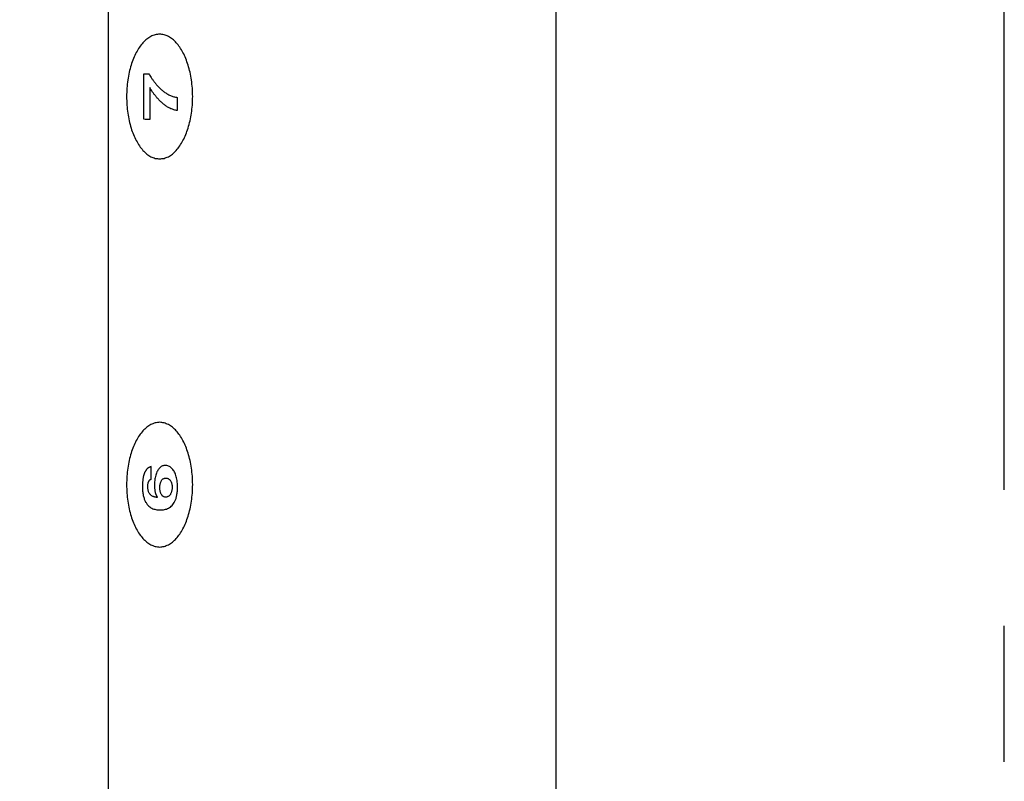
# Model space of a CAD drawing. Header units: inches. Extents: x 0 to 34, y 0 to 22.
# Tile 34 of 76: x 14.4 to 15.4, y 6.4 to 7.2. Entities that reach past the tile are written whole.
import ezdxf

# ---------------------------------------------------------------- set-up
doc = ezdxf.new("R2010")
doc.units = ezdxf.units.IN
doc.header["$LTSCALE"] = 1.87
doc.header["$MEASUREMENT"] = 0
doc.linetypes.add('CENTER', pattern=[0.6, 0.375, -0.075, 0.075, -0.075])
doc.layers.get('0').update_dxf_attribs({"linetype": 'CONTINUOUS'})
for name, color, linetype in [('DATUMCURVES', 7, 'CONTINUOUS'), ('DEFAULT_1', 7, 'CENTER'), ('DIMENSIONS', 7, 'CONTINUOUS')]:
    doc.layers.add(name, color=color, linetype=linetype)
doc.styles.get("Standard").update_dxf_attribs({"font": 'txt', "width": 0.8})
doc.dimstyles.new('DIMSTYLE_3', dxfattribs={"dimtxt": 0.125, "dimasz": 0.18, "dimexe": 0.18, "dimexo": 0.0625, "dimgap": 0.09, "dimtad": 0, "dimtih": 1, "dimtoh": 1, "dimdec": 3, "dimlfac": 2, "dimzin": 4, "dimdsep": 46, "dimtxsty": 'STANDARD', "dimblk": '_FILLED', "dimblk1": '_FILLED', "dimblk2": '_FILLED', "dimcen": 0.09, "dimadec": 0, "dimazin": 0, "dimtp": 0.001, "dimtm": 0.001, "dimtfac": 1, "dimtdec": 3, "dimtofl": 0, "dimtmove": 0, "dimatfit": 3, "dimldrblk": '_FILLED', "dimfxl": 1, "dimtolj": 1, "dimtzin": 4, "dimarcsym": 0})

# ---------------------------------------------------------------- blocks, each defined once
blk = doc.blocks.new('_FILLED')
at = {"color": 0, "linetype": 'BYBLOCK'}
blk.add_solid([(0, 0), (-1, 0.1736), (-1, -0.1736)], dxfattribs=at)
blk = doc.blocks.new('*D31')
at = {"layer": 'DIMENSIONS', "color": 2, "linetype": 'CONTINUOUS'}
for p, q in [((15.1655, 7.6707), (13.5757, 7.6707)), ((13.7007, 7.6707), (13.7007, 5.7411)), ((13.7007, 3.3457), (13.7007, 5.3036)), ((15.1655, 3.3457), (13.5757, 3.3457))]:
    blk.add_line(p, q, dxfattribs=at)
at = {"layer": 'DIMENSIONS', "color": 2, "linetype": 'CONTINUOUS', "xscale": 0.18, "yscale": 0.18, "zscale": 0.18}
for p, rotation in [((13.7007, 7.6707), 90), ((13.7007, 3.3457), 270)]:
    blk.add_blockref('_FILLED', p, dxfattribs=dict(at, rotation=rotation))
at = {"layer": 'DIMENSIONS', "color": 2, "linetype": 'CONTINUOUS', "width": 0.8}
for s, p in [('8.650', (13.3007, 5.5536)), ('[', (13.3007, 5.3661)), (']', (14.0007, 5.3661)), ('219.71', (13.4007, 5.3661))]:
    blk.add_text(s, height=0.125, dxfattribs=at).set_placement(p)

msp = doc.modelspace()

# ---------------------------------------------------------------- linework, layer by layer
at = {"color": 7, "linetype": 'CONTINUOUS'}
for p, q in [((14.47667, 7.9852), (14.47667, 3.75791)), ((14.93795, 7.9852), (14.93795, 3.0312))]:
    msp.add_line(p, q, dxfattribs=at)
at = {"layer": 'DATUMCURVES', "color": 40, "linetype": 'CONTINUOUS'}
for points in [[(14.51242, 7.17246, 1.34157), (14.51121, 7.17092, 1.33964), (14.51001, 7.16938, 1.3377), (14.5088, 7.16784, 1.33577)], [(14.51636, 7.17619, 1.34787), (14.51504, 7.17494, 1.34577), (14.51373, 7.1737, 1.34367), (14.51242, 7.17246, 1.34157)], [(14.52056, 7.17895, 1.35459), (14.51916, 7.17803, 1.35235), (14.51776, 7.17711, 1.35011), (14.51636, 7.17619, 1.34787)], [(14.52499, 7.18066, 1.36168), (14.52351, 7.18009, 1.35932), (14.52204, 7.17952, 1.35696), (14.52056, 7.17895, 1.35459)], [(14.52961, 7.18125, 1.36908), (14.52807, 7.18105, 1.36661), (14.52653, 7.18085, 1.36415), (14.52499, 7.18066, 1.36168)], [(14.53423, 7.18066, 1.37647), (14.53269, 7.18085, 1.37401), (14.53115, 7.18105, 1.37154), (14.52961, 7.18125, 1.36908)], [(14.53866, 7.17895, 1.38356), (14.53719, 7.17952, 1.3812), (14.53571, 7.18009, 1.37884), (14.53423, 7.18066, 1.37647)], [(14.54287, 7.17619, 1.39029), (14.54146, 7.17711, 1.38805), (14.54006, 7.17803, 1.38581), (14.53866, 7.17895, 1.38356)], [(14.5468, 7.17246, 1.39658), (14.54549, 7.1737, 1.39449), (14.54418, 7.17494, 1.39239), (14.54287, 7.17619, 1.39029)], [(14.55042, 7.16784, 1.40238), (14.54921, 7.16938, 1.40045), (14.54801, 7.17092, 1.39852), (14.5468, 7.17246, 1.39658)], [(14.50553, 7.16241, 1.33053), (14.50457, 7.16035, 1.329), (14.5036, 7.15829, 1.32746), (14.50264, 7.15623, 1.32592)], [(14.5088, 7.16784, 1.33577), (14.50771, 7.16603, 1.33403), (14.50662, 7.16422, 1.33228), (14.50553, 7.16241, 1.33053)], [(14.55369, 7.16241, 1.40762), (14.5526, 7.16422, 1.40587), (14.55151, 7.16603, 1.40413), (14.55042, 7.16784, 1.40238)], [(14.55657, 7.15623, 1.41223), (14.55561, 7.15829, 1.41069), (14.55465, 7.16035, 1.40915), (14.55369, 7.16241, 1.40762)], [(14.50264, 7.15623, 1.32592), (14.50183, 7.15395, 1.32462), (14.50101, 7.15167, 1.32331), (14.5002, 7.14939, 1.32201)], [(14.55902, 7.14939, 1.41614), (14.5582, 7.15167, 1.41484), (14.55739, 7.15395, 1.41353), (14.55657, 7.15623, 1.41223)], [(14.49822, 7.14197, 1.31885), (14.49773, 7.13933, 1.31807), (14.49725, 7.13668, 1.31729), (14.49676, 7.13404, 1.31651)], [(14.5002, 7.14939, 1.32201), (14.49954, 7.14692, 1.32095), (14.49888, 7.14444, 1.3199), (14.49822, 7.14197, 1.31885)], [(14.56099, 7.14197, 1.4193), (14.56034, 7.14444, 1.41825), (14.55968, 7.14692, 1.4172), (14.55902, 7.14939, 1.41614)], [(14.56245, 7.13404, 1.42164), (14.56197, 7.13668, 1.42086), (14.56148, 7.13933, 1.42008), (14.56099, 7.14197, 1.4193)], [(14.49676, 7.13404, 1.31651), (14.49646, 7.13125, 1.31602), (14.49616, 7.12846, 1.31554), (14.49585, 7.12568, 1.31506)], [(14.51321, 7.09348, 1.34282), (14.51321, 7.10912, 1.34282), (14.51321, 7.12475, 1.34282), (14.51321, 7.14039, 1.34282)], [(14.51321, 7.14039, 1.34282), (14.51499, 7.14039, 1.34569), (14.51678, 7.14039, 1.34855), (14.51857, 7.14039, 1.35142)], [(14.51857, 7.14039, 1.35142), (14.51893, 7.1398, 1.35198), (14.51928, 7.1392, 1.35255), (14.51963, 7.13861, 1.35311)], [(14.51963, 7.13861, 1.35311), (14.52008, 7.1379, 1.35382), (14.52052, 7.1372, 1.35453), (14.52096, 7.13649, 1.35524)], [(14.52096, 7.13649, 1.35524), (14.5215, 7.1357, 1.3561), (14.52203, 7.13492, 1.35695), (14.52256, 7.13413, 1.3578)], [(14.52256, 7.13413, 1.3578), (14.52318, 7.13329, 1.35879), (14.5238, 7.13245, 1.35979), (14.52442, 7.13162, 1.36078)], [(14.56336, 7.12568, 1.42309), (14.56306, 7.12846, 1.42261), (14.56276, 7.13125, 1.42212), (14.56245, 7.13404, 1.42164)], [(14.49585, 7.12568, 1.31506), (14.49575, 7.12277, 1.31489), (14.49565, 7.11987, 1.31472), (14.49554, 7.11696, 1.31456)], [(14.52033, 7.12471, 1.35422), (14.52001, 7.12525, 1.35371), (14.51969, 7.12579, 1.3532), (14.51937, 7.12633, 1.35269)], [(14.51937, 7.12633, 1.35269), (14.51937, 7.11528, 1.35269), (14.51937, 7.10424, 1.35269), (14.51937, 7.0932, 1.35269)], [(14.5216, 7.12271, 1.35626), (14.52118, 7.12338, 1.35558), (14.52075, 7.12404, 1.3549), (14.52033, 7.12471, 1.35422)], [(14.52318, 7.12044, 1.35878), (14.52265, 7.1212, 1.35794), (14.52213, 7.12195, 1.3571), (14.5216, 7.12271, 1.35626)], [(14.52442, 7.13162, 1.36078), (14.52513, 7.13075, 1.3619), (14.52583, 7.12989, 1.36303), (14.52654, 7.12903, 1.36416)], [(14.52654, 7.12903, 1.36416), (14.52732, 7.12817, 1.36542), (14.52811, 7.12732, 1.36668), (14.5289, 7.12646, 1.36793)], [(14.5289, 7.12646, 1.36793), (14.52976, 7.12564, 1.36932), (14.53063, 7.12481, 1.37071), (14.53149, 7.12399, 1.37209)], [(14.53149, 7.12399, 1.37209), (14.53244, 7.12322, 1.3736), (14.53338, 7.12246, 1.37511), (14.53433, 7.1217, 1.37662)], [(14.53433, 7.1217, 1.37662), (14.53535, 7.12103, 1.37826), (14.53636, 7.12035, 1.37989), (14.53738, 7.11968, 1.38152)], [(14.56367, 7.11696, 1.42359), (14.56357, 7.11987, 1.42342), (14.56346, 7.12277, 1.42326), (14.56336, 7.12568, 1.42309)], [(14.49554, 7.11696, 1.31456), (14.49565, 7.11405, 1.31472), (14.49575, 7.11115, 1.31489), (14.49585, 7.10824, 1.31506)], [(14.52503, 7.11798, 1.36175), (14.52441, 7.1188, 1.36076), (14.5238, 7.11962, 1.35977), (14.52318, 7.12044, 1.35878)], [(14.52715, 7.11543, 1.36514), (14.52644, 7.11628, 1.36401), (14.52574, 7.11713, 1.36288), (14.52503, 7.11798, 1.36175)], [(14.52951, 7.11287, 1.36892), (14.52873, 7.11372, 1.36766), (14.52794, 7.11458, 1.3664), (14.52715, 7.11543, 1.36514)], [(14.5321, 7.1104, 1.37307), (14.53124, 7.11122, 1.37169), (14.53038, 7.11205, 1.37031), (14.52951, 7.11287, 1.36892)], [(14.53738, 7.11968, 1.38152), (14.53848, 7.11913, 1.38327), (14.53957, 7.11857, 1.38501), (14.54066, 7.11802, 1.38676)], [(14.54066, 7.11802, 1.38676), (14.54182, 7.11761, 1.38862), (14.54299, 7.11721, 1.39048), (14.54415, 7.1168, 1.39234)], [(14.54415, 7.1168, 1.39234), (14.54538, 7.11657, 1.39431), (14.54661, 7.11634, 1.39628), (14.54784, 7.11611, 1.39825)], [(14.54784, 7.11611, 1.39825), (14.54784, 7.1116, 1.39825), (14.54784, 7.10709, 1.39825), (14.54784, 7.10258, 1.39825)], [(14.56336, 7.10824, 1.42309), (14.56346, 7.11115, 1.42326), (14.56357, 7.11405, 1.42342), (14.56367, 7.11696, 1.42359)], [(14.49585, 7.10824, 1.31506), (14.49616, 7.10545, 1.31554), (14.49646, 7.10266, 1.31602), (14.49676, 7.09988, 1.31651)], [(14.5349, 7.10811, 1.37755), (14.53397, 7.10887, 1.37606), (14.53304, 7.10964, 1.37456), (14.5321, 7.1104, 1.37307)], [(14.5379, 7.10609, 1.38234), (14.5369, 7.10676, 1.38074), (14.5359, 7.10744, 1.37915), (14.5349, 7.10811, 1.37755)], [(14.54106, 7.10443, 1.3874), (14.54001, 7.10498, 1.38572), (14.53895, 7.10554, 1.38403), (14.5379, 7.10609, 1.38234)], [(14.54438, 7.10323, 1.39272), (14.54328, 7.10363, 1.39095), (14.54217, 7.10403, 1.38918), (14.54106, 7.10443, 1.3874)], [(14.54784, 7.10258, 1.39825), (14.54669, 7.10279, 1.39641), (14.54554, 7.10301, 1.39456), (14.54438, 7.10323, 1.39272)], [(14.56245, 7.09988, 1.42164), (14.56276, 7.10266, 1.42212), (14.56306, 7.10545, 1.42261), (14.56336, 7.10824, 1.42309)], [(14.49676, 7.09988, 1.31651), (14.49725, 7.09723, 1.31729), (14.49773, 7.09459, 1.31807), (14.49822, 7.09195, 1.31885)], [(14.49822, 7.09195, 1.31885), (14.49888, 7.08947, 1.3199), (14.49954, 7.087, 1.32095), (14.5002, 7.08452, 1.32201)], [(14.51937, 7.0932, 1.35269), (14.51731, 7.09329, 1.3494), (14.51526, 7.09339, 1.34611), (14.51321, 7.09348, 1.34282)], [(14.55902, 7.08452, 1.41614), (14.55968, 7.087, 1.4172), (14.56034, 7.08947, 1.41825), (14.56099, 7.09195, 1.4193)], [(14.56099, 7.09195, 1.4193), (14.56148, 7.09459, 1.42008), (14.56197, 7.09723, 1.42086), (14.56245, 7.09988, 1.42164)], [(14.5002, 7.08452, 1.32201), (14.50101, 7.08224, 1.32331), (14.50183, 7.07996, 1.32462), (14.50264, 7.07769, 1.32592)], [(14.55657, 7.07769, 1.41223), (14.55739, 7.07996, 1.41353), (14.5582, 7.08224, 1.41484), (14.55902, 7.08452, 1.41614)], [(14.50264, 7.07769, 1.32592), (14.5036, 7.07563, 1.32746), (14.50457, 7.07357, 1.329), (14.50553, 7.07151, 1.33053)], [(14.50553, 7.07151, 1.33053), (14.50662, 7.0697, 1.33228), (14.50771, 7.06789, 1.33403), (14.5088, 7.06608, 1.33577)], [(14.55042, 7.06608, 1.40238), (14.55151, 7.06789, 1.40413), (14.5526, 7.0697, 1.40587), (14.55369, 7.07151, 1.40762)], [(14.55369, 7.07151, 1.40762), (14.55465, 7.07357, 1.40915), (14.55561, 7.07563, 1.41069), (14.55657, 7.07769, 1.41223)], [(14.5088, 7.06608, 1.33577), (14.51001, 7.06454, 1.3377), (14.51121, 7.063, 1.33964), (14.51242, 7.06146, 1.34157)], [(14.51242, 7.06146, 1.34157), (14.51373, 7.06021, 1.34367), (14.51504, 7.05897, 1.34577), (14.51636, 7.05773, 1.34787)], [(14.54287, 7.05773, 1.39029), (14.54418, 7.05897, 1.39239), (14.54549, 7.06021, 1.39449), (14.5468, 7.06146, 1.39658)], [(14.5468, 7.06146, 1.39658), (14.54801, 7.063, 1.39852), (14.54921, 7.06454, 1.40045), (14.55042, 7.06608, 1.40238)], [(14.51636, 7.05773, 1.34787), (14.51776, 7.05681, 1.35011), (14.51916, 7.05589, 1.35235), (14.52056, 7.05498, 1.35459)], [(14.52056, 7.05498, 1.35459), (14.52204, 7.05441, 1.35696), (14.52351, 7.05384, 1.35932), (14.52499, 7.05327, 1.36168)], [(14.52499, 7.05327, 1.36168), (14.52653, 7.05307, 1.36415), (14.52807, 7.05287, 1.36661), (14.52961, 7.05268, 1.36908)], [(14.52961, 7.05268, 1.36908), (14.53115, 7.05287, 1.37154), (14.53269, 7.05307, 1.37401), (14.53423, 7.05327, 1.37647)], [(14.53423, 7.05327, 1.37647), (14.53571, 7.05384, 1.37884), (14.53719, 7.05441, 1.3812), (14.53866, 7.05498, 1.38356)], [(14.53866, 7.05498, 1.38356), (14.54006, 7.05589, 1.38581), (14.54146, 7.05681, 1.38805), (14.54287, 7.05773, 1.39029)], [(14.52056, 6.77894, 1.35459), (14.51916, 6.77802, 1.35235), (14.51776, 6.7771, 1.35011), (14.51636, 6.77619, 1.34787)], [(14.52499, 6.78065, 1.36169), (14.52351, 6.78008, 1.35932), (14.52204, 6.77951, 1.35696), (14.52056, 6.77894, 1.35459)], [(14.52961, 6.78124, 1.36908), (14.52807, 6.78104, 1.36661), (14.52653, 6.78085, 1.36415), (14.52499, 6.78065, 1.36169)], [(14.53423, 6.78065, 1.37647), (14.53269, 6.78085, 1.37401), (14.53115, 6.78104, 1.37154), (14.52961, 6.78124, 1.36908)], [(14.53866, 6.77894, 1.38356), (14.53719, 6.77951, 1.3812), (14.53571, 6.78008, 1.37884), (14.53423, 6.78065, 1.37647)], [(14.54287, 6.77619, 1.39029), (14.54146, 6.7771, 1.38805), (14.54006, 6.77802, 1.38581), (14.53866, 6.77894, 1.38356)], [(14.5088, 6.76784, 1.33577), (14.50771, 6.76603, 1.33403), (14.50662, 6.76422, 1.33228), (14.50553, 6.76241, 1.33054)], [(14.51242, 6.77246, 1.34157), (14.51121, 6.77092, 1.33964), (14.51001, 6.76938, 1.33771), (14.5088, 6.76784, 1.33577)], [(14.51636, 6.77619, 1.34787), (14.51504, 6.77494, 1.34577), (14.51373, 6.7737, 1.34367), (14.51242, 6.77246, 1.34157)], [(14.5468, 6.77246, 1.39658), (14.54549, 6.7737, 1.39449), (14.54418, 6.77494, 1.39239), (14.54287, 6.77619, 1.39029)], [(14.55042, 6.76784, 1.40238), (14.54921, 6.76938, 1.40045), (14.54801, 6.77092, 1.39852), (14.5468, 6.77246, 1.39658)], [(14.55369, 6.76241, 1.40762), (14.5526, 6.76422, 1.40587), (14.55151, 6.76603, 1.40413), (14.55042, 6.76784, 1.40238)], [(14.50553, 6.76241, 1.33054), (14.50457, 6.76035, 1.329), (14.50361, 6.75829, 1.32746), (14.50265, 6.75623, 1.32593)], [(14.55657, 6.75623, 1.41223), (14.55561, 6.75829, 1.41069), (14.55465, 6.76035, 1.40915), (14.55369, 6.76241, 1.40762)], [(14.5002, 6.7494, 1.32201), (14.49954, 6.74692, 1.32096), (14.49888, 6.74445, 1.3199), (14.49822, 6.74197, 1.31885)], [(14.50265, 6.75623, 1.32593), (14.50183, 6.75395, 1.32462), (14.50101, 6.75167, 1.32332), (14.5002, 6.7494, 1.32201)], [(14.55902, 6.7494, 1.41614), (14.5582, 6.75167, 1.41484), (14.55739, 6.75395, 1.41353), (14.55657, 6.75623, 1.41223)], [(14.56099, 6.74197, 1.4193), (14.56034, 6.74445, 1.41825), (14.55968, 6.74692, 1.4172), (14.55902, 6.7494, 1.41614)], [(14.49822, 6.74197, 1.31885), (14.49774, 6.73933, 1.31807), (14.49725, 6.73668, 1.31729), (14.49676, 6.73404, 1.31651)], [(14.53256, 6.73633, 1.37379), (14.53213, 6.73609, 1.37311), (14.5317, 6.73586, 1.37242), (14.53127, 6.73563, 1.37173)], [(14.53387, 6.73674, 1.3759), (14.53343, 6.7366, 1.3752), (14.533, 6.73646, 1.3745), (14.53256, 6.73633, 1.37379)], [(14.5352, 6.73688, 1.37802), (14.53475, 6.73683, 1.37731), (14.53431, 6.73678, 1.3766), (14.53387, 6.73674, 1.3759)], [(14.53707, 6.73669, 1.38102), (14.53644, 6.73675, 1.38002), (14.53582, 6.73681, 1.37902), (14.5352, 6.73688, 1.37802)], [(14.53883, 6.73616, 1.38383), (14.53824, 6.73633, 1.38289), (14.53766, 6.73651, 1.38195), (14.53707, 6.73669, 1.38102)], [(14.54046, 6.73528, 1.38644), (14.53992, 6.73557, 1.38557), (14.53937, 6.73586, 1.3847), (14.53883, 6.73616, 1.38383)], [(14.56245, 6.73404, 1.42164), (14.56197, 6.73668, 1.42086), (14.56148, 6.73933, 1.42008), (14.56099, 6.74197, 1.4193)], [(14.49676, 6.73404, 1.31651), (14.49646, 6.73125, 1.31603), (14.49616, 6.72846, 1.31555), (14.49586, 6.72568, 1.31506)], [(14.51308, 6.72624, 1.34263), (14.51299, 6.72582, 1.34248), (14.5129, 6.7254, 1.34234), (14.51281, 6.72499, 1.34219)], [(14.5134, 6.72741, 1.34313), (14.51329, 6.72702, 1.34296), (14.51319, 6.72663, 1.3428), (14.51308, 6.72624, 1.34263)], [(14.51376, 6.72847, 1.34371), (14.51364, 6.72811, 1.34352), (14.51352, 6.72776, 1.34332), (14.5134, 6.72741, 1.34313)], [(14.51416, 6.72937, 1.34436), (14.51403, 6.72907, 1.34414), (14.51389, 6.72877, 1.34393), (14.51376, 6.72847, 1.34371)], [(14.51462, 6.73024, 1.34509), (14.51447, 6.72995, 1.34485), (14.51432, 6.72966, 1.3446), (14.51416, 6.72937, 1.34436)], [(14.51505, 6.73101, 1.34578), (14.51491, 6.73075, 1.34555), (14.51476, 6.73049, 1.34532), (14.51462, 6.73024, 1.34509)], [(14.51547, 6.73171, 1.34645), (14.51533, 6.73147, 1.34623), (14.51519, 6.73124, 1.346), (14.51505, 6.73101, 1.34578)], [(14.51589, 6.73233, 1.34713), (14.51575, 6.73212, 1.3469), (14.51561, 6.73191, 1.34668), (14.51547, 6.73171, 1.34645)], [(14.51633, 6.73288, 1.34783), (14.51619, 6.7327, 1.34759), (14.51604, 6.73251, 1.34736), (14.51589, 6.73233, 1.34713)], [(14.51679, 6.73338, 1.34857), (14.51664, 6.73321, 1.34832), (14.51648, 6.73305, 1.34807), (14.51633, 6.73288, 1.34783)], [(14.51729, 6.73382, 1.34937), (14.51713, 6.73367, 1.3491), (14.51696, 6.73352, 1.34883), (14.51679, 6.73338, 1.34857)], [(14.51785, 6.73423, 1.35025), (14.51766, 6.73409, 1.34996), (14.51748, 6.73396, 1.34966), (14.51729, 6.73382, 1.34937)], [(14.51846, 6.73459, 1.35123), (14.51825, 6.73447, 1.3509), (14.51805, 6.73435, 1.35058), (14.51785, 6.73423, 1.35025)], [(14.51915, 6.73493, 1.35233), (14.51892, 6.73482, 1.35197), (14.51869, 6.7347, 1.3516), (14.51846, 6.73459, 1.35123)], [(14.51992, 6.73525, 1.35358), (14.51966, 6.73514, 1.35316), (14.51941, 6.73504, 1.35275), (14.51915, 6.73493, 1.35233)], [(14.5208, 6.73556, 1.35498), (14.52051, 6.73546, 1.35451), (14.52022, 6.73535, 1.35404), (14.51992, 6.73525, 1.35358)], [(14.52081, 6.72252, 1.35499), (14.5208, 6.72686, 1.35498), (14.5208, 6.73121, 1.35498), (14.5208, 6.73556, 1.35498)], [(14.52597, 6.72792, 1.36326), (14.52574, 6.72711, 1.36289), (14.52551, 6.72631, 1.36252), (14.52528, 6.72551, 1.36215)], [(14.52681, 6.73004, 1.3646), (14.52653, 6.72933, 1.36415), (14.52625, 6.72862, 1.3637), (14.52597, 6.72792, 1.36326)], [(14.52778, 6.73187, 1.36615), (14.52746, 6.73126, 1.36563), (14.52714, 6.73065, 1.36512), (14.52681, 6.73004, 1.3646)], [(14.52886, 6.73341, 1.36788), (14.5285, 6.73289, 1.3673), (14.52814, 6.73238, 1.36673), (14.52778, 6.73187, 1.36615)], [(14.53003, 6.73466, 1.36975), (14.52964, 6.73424, 1.36913), (14.52925, 6.73382, 1.3685), (14.52886, 6.73341, 1.36788)], [(14.53127, 6.73563, 1.37173), (14.53086, 6.73531, 1.37107), (14.53044, 6.73498, 1.37041), (14.53003, 6.73466, 1.36975)], [(14.54196, 6.73409, 1.38884), (14.54146, 6.73448, 1.38804), (14.54096, 6.73488, 1.38724), (14.54046, 6.73528, 1.38644)], [(14.54331, 6.73259, 1.39101), (14.54286, 6.73309, 1.39028), (14.54241, 6.73359, 1.38956), (14.54196, 6.73409, 1.38884)], [(14.54452, 6.73081, 1.39293), (14.54412, 6.7314, 1.39229), (14.54371, 6.732, 1.39165), (14.54331, 6.73259, 1.39101)], [(14.54556, 6.72876, 1.3946), (14.54521, 6.72944, 1.39405), (14.54486, 6.73012, 1.39349), (14.54452, 6.73081, 1.39293)], [(14.54643, 6.72646, 1.396), (14.54614, 6.72722, 1.39553), (14.54585, 6.72799, 1.39507), (14.54556, 6.72876, 1.3946)], [(14.54713, 6.72392, 1.39711), (14.5469, 6.72476, 1.39674), (14.54666, 6.72561, 1.39637), (14.54643, 6.72646, 1.396)], [(14.56336, 6.72568, 1.42309), (14.56306, 6.72846, 1.42261), (14.56276, 6.73125, 1.42212), (14.56245, 6.73404, 1.42164)], [(14.49586, 6.72568, 1.31506), (14.49575, 6.72277, 1.3149), (14.49565, 6.71986, 1.31473), (14.49555, 6.71696, 1.31456)], [(14.49555, 6.71696, 1.31456), (14.49565, 6.71405, 1.31473), (14.49575, 6.71114, 1.3149), (14.49586, 6.70824, 1.31506)], [(14.51191, 6.71651, 1.34074), (14.5119, 6.71625, 1.34074), (14.5119, 6.71599, 1.34073), (14.51189, 6.71573, 1.34073)], [(14.51194, 6.71747, 1.3408), (14.51193, 6.71715, 1.34078), (14.51192, 6.71683, 1.34076), (14.51191, 6.71651, 1.34074)], [(14.51201, 6.71856, 1.34091), (14.51198, 6.71819, 1.34087), (14.51196, 6.71783, 1.34084), (14.51194, 6.71747, 1.3408)], [(14.5121, 6.71976, 1.34105), (14.51207, 6.71936, 1.341), (14.51204, 6.71896, 1.34096), (14.51201, 6.71856, 1.34091)], [(14.51222, 6.72103, 1.34125), (14.51218, 6.72061, 1.34119), (14.51214, 6.72018, 1.34112), (14.5121, 6.71976, 1.34105)], [(14.51238, 6.72235, 1.34151), (14.51233, 6.72191, 1.34142), (14.51228, 6.72147, 1.34134), (14.51222, 6.72103, 1.34125)], [(14.51258, 6.72368, 1.34182), (14.51251, 6.72323, 1.34172), (14.51245, 6.72279, 1.34161), (14.51238, 6.72235, 1.34151)], [(14.51281, 6.72499, 1.34219), (14.51273, 6.72455, 1.34207), (14.51265, 6.72411, 1.34194), (14.51258, 6.72368, 1.34182)], [(14.51743, 6.71479, 1.34958), (14.51744, 6.71518, 1.3496), (14.51745, 6.71557, 1.34961), (14.51746, 6.71597, 1.34963)], [(14.51746, 6.71597, 1.34963), (14.51748, 6.71632, 1.34967), (14.51751, 6.71668, 1.34972), (14.51754, 6.71704, 1.34976)], [(14.51754, 6.71704, 1.34976), (14.51759, 6.71736, 1.34984), (14.51763, 6.71769, 1.34991), (14.51768, 6.71801, 1.34998)], [(14.51768, 6.71801, 1.34998), (14.51774, 6.7183, 1.35008), (14.5178, 6.71859, 1.35018), (14.51786, 6.71889, 1.35028)], [(14.51786, 6.71889, 1.35028), (14.51794, 6.71915, 1.3504), (14.51802, 6.71941, 1.35053), (14.5181, 6.71967, 1.35065)], [(14.5181, 6.71967, 1.35065), (14.51819, 6.71989, 1.3508), (14.51828, 6.72012, 1.35095), (14.51837, 6.72035, 1.3511)], [(14.51837, 6.72035, 1.3511), (14.51848, 6.72055, 1.35126), (14.51859, 6.72074, 1.35143), (14.51869, 6.72094, 1.3516)], [(14.51869, 6.72094, 1.3516), (14.51881, 6.72111, 1.3518), (14.51893, 6.72127, 1.35199), (14.51905, 6.72144, 1.35218)], [(14.51905, 6.72144, 1.35218), (14.51918, 6.72157, 1.35239), (14.51931, 6.72171, 1.35259), (14.51944, 6.72184, 1.3528)], [(14.51944, 6.72184, 1.3528), (14.51958, 6.72194, 1.35303), (14.51973, 6.72205, 1.35326), (14.51987, 6.72215, 1.35349)], [(14.51987, 6.72215, 1.35349), (14.52002, 6.72223, 1.35373), (14.52017, 6.7223, 1.35397), (14.52032, 6.72238, 1.35422)], [(14.52032, 6.72238, 1.35422), (14.52048, 6.72242, 1.35447), (14.52064, 6.72247, 1.35473), (14.52081, 6.72252, 1.35499)], [(14.52444, 6.71979, 1.36081), (14.5244, 6.71869, 1.36075), (14.52437, 6.71759, 1.36068), (14.52433, 6.71649, 1.36062)], [(14.52433, 6.71649, 1.36062), (14.52434, 6.71589, 1.36064), (14.52435, 6.7153, 1.36066), (14.52436, 6.71471, 1.36068)], [(14.52477, 6.7228, 1.36133), (14.52466, 6.72179, 1.36115), (14.52455, 6.72079, 1.36098), (14.52444, 6.71979, 1.36081)], [(14.52528, 6.72551, 1.36215), (14.52511, 6.7246, 1.36188), (14.52494, 6.7237, 1.3616), (14.52477, 6.7228, 1.36133)], [(14.52989, 6.71519, 1.36953), (14.52993, 6.71555, 1.36958), (14.52996, 6.71592, 1.36963), (14.52999, 6.71628, 1.36969)], [(14.52999, 6.71628, 1.36969), (14.53005, 6.71665, 1.36978), (14.5301, 6.71701, 1.36987), (14.53016, 6.71738, 1.36995)], [(14.53016, 6.71738, 1.36995), (14.53024, 6.71774, 1.37009), (14.53032, 6.7181, 1.37022), (14.5304, 6.71847, 1.37035)], [(14.5304, 6.71847, 1.37035), (14.53051, 6.71881, 1.37052), (14.53062, 6.71916, 1.3707), (14.53073, 6.71951, 1.37087)], [(14.53073, 6.71951, 1.37087), (14.53087, 6.71983, 1.37109), (14.53101, 6.72016, 1.37131), (14.53114, 6.72049, 1.37153)], [(14.53114, 6.72049, 1.37153), (14.53131, 6.72079, 1.37181), (14.53148, 6.72109, 1.37208), (14.53165, 6.72139, 1.37235)], [(14.53165, 6.72139, 1.37235), (14.53186, 6.72165, 1.37267), (14.53206, 6.72191, 1.373), (14.53226, 6.72217, 1.37332)], [(14.53226, 6.72217, 1.37332), (14.5325, 6.72239, 1.3737), (14.53273, 6.7226, 1.37408), (14.53297, 6.72282, 1.37446)], [(14.53297, 6.72282, 1.37446), (14.53325, 6.72299, 1.3749), (14.53352, 6.72315, 1.37533), (14.53379, 6.72332, 1.37577)], [(14.53379, 6.72332, 1.37577), (14.53411, 6.72342, 1.37627), (14.53442, 6.72353, 1.37677), (14.53473, 6.72363, 1.37727)], [(14.53473, 6.72363, 1.37727), (14.53508, 6.72367, 1.37784), (14.53544, 6.7237, 1.3784), (14.53579, 6.72374, 1.37896)], [(14.53579, 6.72374, 1.37896), (14.53617, 6.72371, 1.37957), (14.53655, 6.72368, 1.38018), (14.53693, 6.72365, 1.38078)], [(14.53693, 6.72365, 1.38078), (14.53727, 6.72356, 1.38133), (14.53761, 6.72348, 1.38187), (14.53795, 6.72339, 1.38242)], [(14.53795, 6.72339, 1.38242), (14.53825, 6.72325, 1.38291), (14.53855, 6.72311, 1.38339), (14.53886, 6.72298, 1.38388)], [(14.53886, 6.72298, 1.38388), (14.53912, 6.72279, 1.3843), (14.53939, 6.7226, 1.38473), (14.53966, 6.72242, 1.38516)], [(14.53966, 6.72242, 1.38516), (14.53989, 6.72219, 1.38553), (14.54012, 6.72196, 1.3859), (14.54035, 6.72173, 1.38627)], [(14.54035, 6.72173, 1.38627), (14.54055, 6.72146, 1.38658), (14.54075, 6.7212, 1.3869), (14.54094, 6.72093, 1.38722)], [(14.54094, 6.72093, 1.38722), (14.54111, 6.72063, 1.38748), (14.54127, 6.72033, 1.38774), (14.54144, 6.72003, 1.388)], [(14.54144, 6.72003, 1.388), (14.54157, 6.7197, 1.38821), (14.5417, 6.71937, 1.38843), (14.54183, 6.71904, 1.38864)], [(14.54183, 6.71904, 1.38864), (14.54193, 6.71869, 1.3888), (14.54203, 6.71833, 1.38896), (14.54213, 6.71798, 1.38912)], [(14.54213, 6.71798, 1.38912), (14.54221, 6.71761, 1.38923), (14.54228, 6.71724, 1.38935), (14.54235, 6.71687, 1.38946)], [(14.54235, 6.71687, 1.38946), (14.54239, 6.71648, 1.38953), (14.54243, 6.71609, 1.38959), (14.54247, 6.7157, 1.38966)], [(14.54763, 6.72116, 1.39792), (14.54747, 6.72208, 1.39765), (14.5473, 6.723, 1.39738), (14.54713, 6.72392, 1.39711)], [(14.54794, 6.71821, 1.39842), (14.54784, 6.71919, 1.39825), (14.54774, 6.72018, 1.39809), (14.54763, 6.72116, 1.39792)], [(14.54805, 6.71507, 1.39859), (14.54802, 6.71612, 1.39853), (14.54798, 6.71716, 1.39848), (14.54794, 6.71821, 1.39842)], [(14.56367, 6.71696, 1.42359), (14.56357, 6.71986, 1.42342), (14.56346, 6.72277, 1.42326), (14.56336, 6.72568, 1.42309)], [(14.56336, 6.70824, 1.42309), (14.56346, 6.71114, 1.42326), (14.56357, 6.71405, 1.42342), (14.56367, 6.71696, 1.42359)], [(14.49586, 6.70824, 1.31506), (14.49616, 6.70545, 1.31555), (14.49646, 6.70266, 1.31603), (14.49676, 6.69987, 1.31651)], [(14.51189, 6.71573, 1.34073), (14.51197, 6.71395, 1.34085), (14.51205, 6.71217, 1.34098), (14.51213, 6.71039, 1.3411)], [(14.51213, 6.71039, 1.3411), (14.51235, 6.70888, 1.34146), (14.51257, 6.70737, 1.34181), (14.51279, 6.70587, 1.34217)], [(14.51279, 6.70587, 1.34217), (14.51314, 6.70461, 1.34272), (14.51348, 6.70336, 1.34327), (14.51383, 6.7021, 1.34382)], [(14.51753, 6.71278, 1.34975), (14.5175, 6.71345, 1.34969), (14.51746, 6.71412, 1.34964), (14.51743, 6.71479, 1.34958)], [(14.51783, 6.71103, 1.35023), (14.51773, 6.71161, 1.35007), (14.51763, 6.7122, 1.34991), (14.51753, 6.71278, 1.34975)], [(14.51831, 6.70952, 1.35099), (14.51815, 6.71002, 1.35074), (14.51799, 6.71053, 1.35048), (14.51783, 6.71103, 1.35023)], [(14.51894, 6.70823, 1.352), (14.51873, 6.70866, 1.35166), (14.51852, 6.70909, 1.35132), (14.51831, 6.70952, 1.35099)], [(14.5197, 6.70714, 1.35322), (14.51945, 6.7075, 1.35281), (14.51919, 6.70786, 1.3524), (14.51894, 6.70823, 1.352)], [(14.52058, 6.70624, 1.35463), (14.52029, 6.70654, 1.35416), (14.51999, 6.70684, 1.35369), (14.5197, 6.70714, 1.35322)], [(14.52155, 6.70551, 1.35619), (14.52123, 6.70575, 1.35567), (14.52091, 6.706, 1.35515), (14.52058, 6.70624, 1.35463)], [(14.52436, 6.71471, 1.36068), (14.52439, 6.71417, 1.36073), (14.52442, 6.71363, 1.36078), (14.52446, 6.7131, 1.36083)], [(14.52446, 6.7131, 1.36083), (14.5245, 6.71261, 1.36091), (14.52455, 6.71213, 1.36099), (14.5246, 6.71164, 1.36107)], [(14.5246, 6.71164, 1.36107), (14.52467, 6.7112, 1.36117), (14.52473, 6.71076, 1.36127), (14.5248, 6.71033, 1.36138)], [(14.5248, 6.71033, 1.36138), (14.52488, 6.70993, 1.36151), (14.52496, 6.70954, 1.36163), (14.52504, 6.70915, 1.36176)], [(14.52504, 6.70915, 1.36176), (14.52513, 6.7088, 1.3619), (14.52522, 6.70845, 1.36205), (14.52531, 6.7081, 1.36219)], [(14.52531, 6.7081, 1.36219), (14.5254, 6.70779, 1.36235), (14.5255, 6.70748, 1.36251), (14.5256, 6.70717, 1.36266)], [(14.5256, 6.70717, 1.36266), (14.52571, 6.7069, 1.36283), (14.52581, 6.70662, 1.363), (14.52592, 6.70635, 1.36317)], [(14.52592, 6.70635, 1.36317), (14.52603, 6.7061, 1.36335), (14.52614, 6.70586, 1.36352), (14.52625, 6.70562, 1.3637)], [(14.52986, 6.71413, 1.36948), (14.52987, 6.71448, 1.3695), (14.52988, 6.71484, 1.36951), (14.52989, 6.71519, 1.36953)], [(14.5299, 6.71288, 1.36954), (14.52989, 6.7133, 1.36952), (14.52987, 6.71371, 1.3695), (14.52986, 6.71413, 1.36948)], [(14.53, 6.71165, 1.36971), (14.52997, 6.71206, 1.36965), (14.52993, 6.71247, 1.36959), (14.5299, 6.71288, 1.36954)], [(14.53019, 6.71045, 1.37), (14.53013, 6.71085, 1.36991), (14.53007, 6.71125, 1.36981), (14.53, 6.71165, 1.36971)], [(14.53045, 6.7093, 1.37043), (14.53037, 6.70968, 1.37029), (14.53028, 6.71006, 1.37015), (14.53019, 6.71045, 1.37)], [(14.5308, 6.70822, 1.37099), (14.53069, 6.70858, 1.3708), (14.53057, 6.70894, 1.37061), (14.53045, 6.7093, 1.37043)], [(14.53124, 6.70722, 1.37169), (14.53109, 6.70755, 1.37145), (14.53095, 6.70788, 1.37122), (14.5308, 6.70822, 1.37099)], [(14.53177, 6.70633, 1.37253), (14.53159, 6.70662, 1.37225), (14.53142, 6.70692, 1.37197), (14.53124, 6.70722, 1.37169)], [(14.5324, 6.70556, 1.37354), (14.53219, 6.70581, 1.3732), (14.53198, 6.70607, 1.37287), (14.53177, 6.70633, 1.37253)], [(14.54004, 6.70607, 1.38577), (14.53981, 6.70583, 1.3854), (14.53958, 6.7056, 1.38503), (14.53935, 6.70536, 1.38466)], [(14.54066, 6.70691, 1.38677), (14.54046, 6.70663, 1.38644), (14.54025, 6.70635, 1.3861), (14.54004, 6.70607, 1.38577)], [(14.5412, 6.70789, 1.38763), (14.54102, 6.70756, 1.38734), (14.54084, 6.70724, 1.38706), (14.54066, 6.70691, 1.38677)], [(14.54166, 6.70899, 1.38836), (14.54151, 6.70862, 1.38812), (14.54136, 6.70826, 1.38788), (14.5412, 6.70789, 1.38763)], [(14.54202, 6.71021, 1.38895), (14.5419, 6.7098, 1.38875), (14.54178, 6.7094, 1.38856), (14.54166, 6.70899, 1.38836)], [(14.54229, 6.71155, 1.38937), (14.5422, 6.7111, 1.38923), (14.54211, 6.71066, 1.38909), (14.54202, 6.71021, 1.38895)], [(14.54246, 6.71298, 1.38964), (14.5424, 6.7125, 1.38955), (14.54235, 6.71202, 1.38946), (14.54229, 6.71155, 1.38937)], [(14.54251, 6.71451, 1.38973), (14.54249, 6.714, 1.3897), (14.54247, 6.71349, 1.38967), (14.54246, 6.71298, 1.38964)], [(14.54247, 6.7157, 1.38966), (14.54249, 6.7153, 1.38968), (14.5425, 6.71491, 1.3897), (14.54251, 6.71451, 1.38973)], [(14.54652, 6.70277, 1.39614), (14.5468, 6.70394, 1.39658), (14.54707, 6.7051, 1.39702), (14.54735, 6.70627, 1.39747)], [(14.54735, 6.70627, 1.39747), (14.54752, 6.70763, 1.39774), (14.5477, 6.70899, 1.39802), (14.54787, 6.71035, 1.3983)], [(14.54787, 6.71035, 1.3983), (14.54793, 6.71192, 1.3984), (14.54799, 6.7135, 1.39849), (14.54805, 6.71507, 1.39859)], [(14.56245, 6.69987, 1.42164), (14.56276, 6.70266, 1.42212), (14.56306, 6.70545, 1.42261), (14.56336, 6.70824, 1.42309)], [(14.49676, 6.69987, 1.31651), (14.49725, 6.69723, 1.31729), (14.49774, 6.69458, 1.31807), (14.49822, 6.69194, 1.31885)], [(14.51383, 6.7021, 1.34382), (14.51428, 6.70107, 1.34455), (14.51473, 6.70005, 1.34527), (14.51518, 6.69902, 1.34599)], [(14.51518, 6.69902, 1.34599), (14.51572, 6.6982, 1.34684), (14.51625, 6.69738, 1.3477), (14.51679, 6.69656, 1.34856)], [(14.51679, 6.69656, 1.34856), (14.51739, 6.69592, 1.34952), (14.51799, 6.69529, 1.35048), (14.51859, 6.69465, 1.35145)], [(14.5226, 6.70493, 1.35787), (14.52225, 6.70512, 1.35731), (14.5219, 6.70532, 1.35675), (14.52155, 6.70551, 1.35619)], [(14.52371, 6.70449, 1.35963), (14.52334, 6.70463, 1.35904), (14.52297, 6.70478, 1.35845), (14.5226, 6.70493, 1.35787)], [(14.52485, 6.70415, 1.36145), (14.52447, 6.70426, 1.36085), (14.52409, 6.70437, 1.36024), (14.52371, 6.70449, 1.35963)], [(14.526, 6.70392, 1.3633), (14.52561, 6.704, 1.36268), (14.52523, 6.70407, 1.36207), (14.52485, 6.70415, 1.36145)], [(14.52715, 6.70377, 1.36513), (14.52676, 6.70382, 1.36452), (14.52638, 6.70387, 1.36391), (14.526, 6.70392, 1.3633)], [(14.52625, 6.70562, 1.3637), (14.52636, 6.70541, 1.36388), (14.52647, 6.7052, 1.36406), (14.52658, 6.70499, 1.36424)], [(14.52658, 6.70499, 1.36424), (14.5267, 6.70481, 1.36441), (14.52681, 6.70462, 1.36459), (14.52692, 6.70444, 1.36477)], [(14.52692, 6.70444, 1.36477), (14.52703, 6.70428, 1.36495), (14.52714, 6.70412, 1.36512), (14.52725, 6.70396, 1.36529)], [(14.52725, 6.70396, 1.36529), (14.52721, 6.70389, 1.36524), (14.52718, 6.70383, 1.36519), (14.52715, 6.70377, 1.36513)], [(14.53312, 6.70493, 1.3747), (14.53288, 6.70514, 1.37431), (14.53264, 6.70535, 1.37392), (14.5324, 6.70556, 1.37354)], [(14.53395, 6.70445, 1.37603), (14.53368, 6.70461, 1.37558), (14.5334, 6.70477, 1.37514), (14.53312, 6.70493, 1.3747)], [(14.53489, 6.70416, 1.37753), (14.53458, 6.70425, 1.37703), (14.53426, 6.70435, 1.37653), (14.53395, 6.70445, 1.37603)], [(14.53594, 6.70405, 1.37921), (14.53559, 6.70409, 1.37865), (14.53524, 6.70412, 1.37809), (14.53489, 6.70416, 1.37753)], [(14.53687, 6.70414, 1.3807), (14.53656, 6.70411, 1.3802), (14.53625, 6.70408, 1.3797), (14.53594, 6.70405, 1.37921)], [(14.53776, 6.70439, 1.38212), (14.53746, 6.7043, 1.38165), (14.53717, 6.70422, 1.38117), (14.53687, 6.70414, 1.3807)], [(14.53858, 6.7048, 1.38344), (14.53831, 6.70466, 1.383), (14.53803, 6.70452, 1.38256), (14.53776, 6.70439, 1.38212)], [(14.53935, 6.70536, 1.38466), (14.53909, 6.70517, 1.38425), (14.53884, 6.70498, 1.38385), (14.53858, 6.7048, 1.38344)], [(14.54249, 6.69542, 1.38969), (14.54301, 6.69607, 1.39053), (14.54354, 6.69673, 1.39136), (14.54406, 6.69739, 1.3922)], [(14.54406, 6.69739, 1.3922), (14.54451, 6.6982, 1.39292), (14.54496, 6.69901, 1.39364), (14.54541, 6.69983, 1.39437)], [(14.54541, 6.69983, 1.39437), (14.54578, 6.70081, 1.39496), (14.54615, 6.70179, 1.39555), (14.54652, 6.70277, 1.39614)], [(14.56099, 6.69194, 1.4193), (14.56148, 6.69458, 1.42008), (14.56197, 6.69723, 1.42086), (14.56245, 6.69987, 1.42164)], [(14.49822, 6.69194, 1.31885), (14.49888, 6.68947, 1.3199), (14.49954, 6.68699, 1.32096), (14.5002, 6.68452, 1.32201)], [(14.51859, 6.69465, 1.35145), (14.51924, 6.69418, 1.35248), (14.51989, 6.6937, 1.35352), (14.52054, 6.69323, 1.35456)], [(14.52054, 6.69323, 1.35456), (14.52121, 6.69289, 1.35564), (14.52189, 6.69255, 1.35672), (14.52256, 6.69221, 1.3578)], [(14.52256, 6.69221, 1.3578), (14.52325, 6.69199, 1.3589), (14.52393, 6.69176, 1.35999), (14.52461, 6.69154, 1.36108)], [(14.52461, 6.69154, 1.36108), (14.52529, 6.69141, 1.36216), (14.52596, 6.69128, 1.36323), (14.52663, 6.69115, 1.36431)], [(14.52663, 6.69115, 1.36431), (14.52727, 6.69109, 1.36533), (14.52791, 6.69103, 1.36636), (14.52855, 6.69097, 1.36738)], [(14.52855, 6.69097, 1.36738), (14.52914, 6.69095, 1.36833), (14.52973, 6.69093, 1.36927), (14.53032, 6.69092, 1.37022)], [(14.53032, 6.69092, 1.37022), (14.53106, 6.69095, 1.37139), (14.53179, 6.69098, 1.37256), (14.53252, 6.69101, 1.37374)], [(14.53252, 6.69101, 1.37374), (14.53325, 6.69111, 1.3749), (14.53397, 6.69121, 1.37605), (14.53469, 6.69131, 1.37721)], [(14.53469, 6.69131, 1.37721), (14.5354, 6.69149, 1.37834), (14.5361, 6.69167, 1.37947), (14.53681, 6.69185, 1.3806)], [(14.53681, 6.69185, 1.3806), (14.53748, 6.69213, 1.38168), (14.53816, 6.69241, 1.38276), (14.53883, 6.69269, 1.38384)], [(14.53883, 6.69269, 1.38384), (14.53947, 6.69308, 1.38485), (14.5401, 6.69347, 1.38587), (14.54074, 6.69387, 1.38689)], [(14.54074, 6.69387, 1.38689), (14.54132, 6.69438, 1.38782), (14.54191, 6.6949, 1.38875), (14.54249, 6.69542, 1.38969)], [(14.55902, 6.68452, 1.41614), (14.55968, 6.68699, 1.4172), (14.56034, 6.68947, 1.41825), (14.56099, 6.69194, 1.4193)], [(14.5002, 6.68452, 1.32201), (14.50101, 6.68224, 1.32332), (14.50183, 6.67996, 1.32462), (14.50265, 6.67768, 1.32593)], [(14.50265, 6.67768, 1.32593), (14.50361, 6.67562, 1.32746), (14.50457, 6.67356, 1.329), (14.50553, 6.67151, 1.33054)], [(14.55369, 6.67151, 1.40762), (14.55465, 6.67356, 1.40915), (14.55561, 6.67562, 1.41069), (14.55657, 6.67768, 1.41223)], [(14.55657, 6.67768, 1.41223), (14.55739, 6.67996, 1.41353), (14.5582, 6.68224, 1.41484), (14.55902, 6.68452, 1.41614)], [(14.50553, 6.67151, 1.33054), (14.50662, 6.66969, 1.33228), (14.50771, 6.66788, 1.33403), (14.5088, 6.66607, 1.33577)], [(14.5088, 6.66607, 1.33577), (14.51001, 6.66453, 1.33771), (14.51121, 6.66299, 1.33964), (14.51242, 6.66145, 1.34157)], [(14.5468, 6.66145, 1.39658), (14.54801, 6.66299, 1.39852), (14.54921, 6.66453, 1.40045), (14.55042, 6.66607, 1.40238)], [(14.55042, 6.66607, 1.40238), (14.55151, 6.66788, 1.40413), (14.5526, 6.66969, 1.40587), (14.55369, 6.67151, 1.40762)], [(14.51242, 6.66145, 1.34157), (14.51373, 6.66021, 1.34367), (14.51504, 6.65897, 1.34577), (14.51636, 6.65773, 1.34787)], [(14.51636, 6.65773, 1.34787), (14.51776, 6.65681, 1.35011), (14.51916, 6.65589, 1.35235), (14.52056, 6.65497, 1.35459)], [(14.52056, 6.65497, 1.35459), (14.52204, 6.6544, 1.35696), (14.52351, 6.65383, 1.35932), (14.52499, 6.65326, 1.36169)], [(14.53423, 6.65326, 1.37647), (14.53571, 6.65383, 1.37884), (14.53719, 6.6544, 1.3812), (14.53866, 6.65497, 1.38356)], [(14.53866, 6.65497, 1.38356), (14.54006, 6.65589, 1.38581), (14.54146, 6.65681, 1.38805), (14.54287, 6.65773, 1.39029)], [(14.54287, 6.65773, 1.39029), (14.54418, 6.65897, 1.39239), (14.54549, 6.66021, 1.39449), (14.5468, 6.66145, 1.39658)], [(14.52499, 6.65326, 1.36169), (14.52653, 6.65306, 1.36415), (14.52807, 6.65287, 1.36661), (14.52961, 6.65267, 1.36908)], [(14.52961, 6.65267, 1.36908), (14.53115, 6.65287, 1.37154), (14.53269, 6.65306, 1.37401), (14.53423, 6.65326, 1.37647)]]:
    msp.add_open_spline(points, degree=3, dxfattribs=at)
at = {"layer": 'DEFAULT_1', "color": 7, "linetype": 'CENTER'}
msp.add_line((15.39992, 3.3457), (15.39992, 7.49882), dxfattribs=at)

# ---------------------------------------------------------------- dimensions: what is measured, and where the dimension line sits
at = {"layer": 'DIMENSIONS', "color": 2, "linetype": 'CONTINUOUS'}
dim = msp.add_linear_dim(base=(13.70072, 7.6707), p1=(15.16555, 3.3457), p2=(15.16555, 7.6707), angle=90, dimstyle='DIMSTYLE_3', dxfattribs=at)
dim.commit()
dim.dimension.update_dxf_attribs({"geometry": '*D31', "text_midpoint": (13.70072, 5.52236), "dimtype": 160})

doc.saveas('drawing.dxf')
